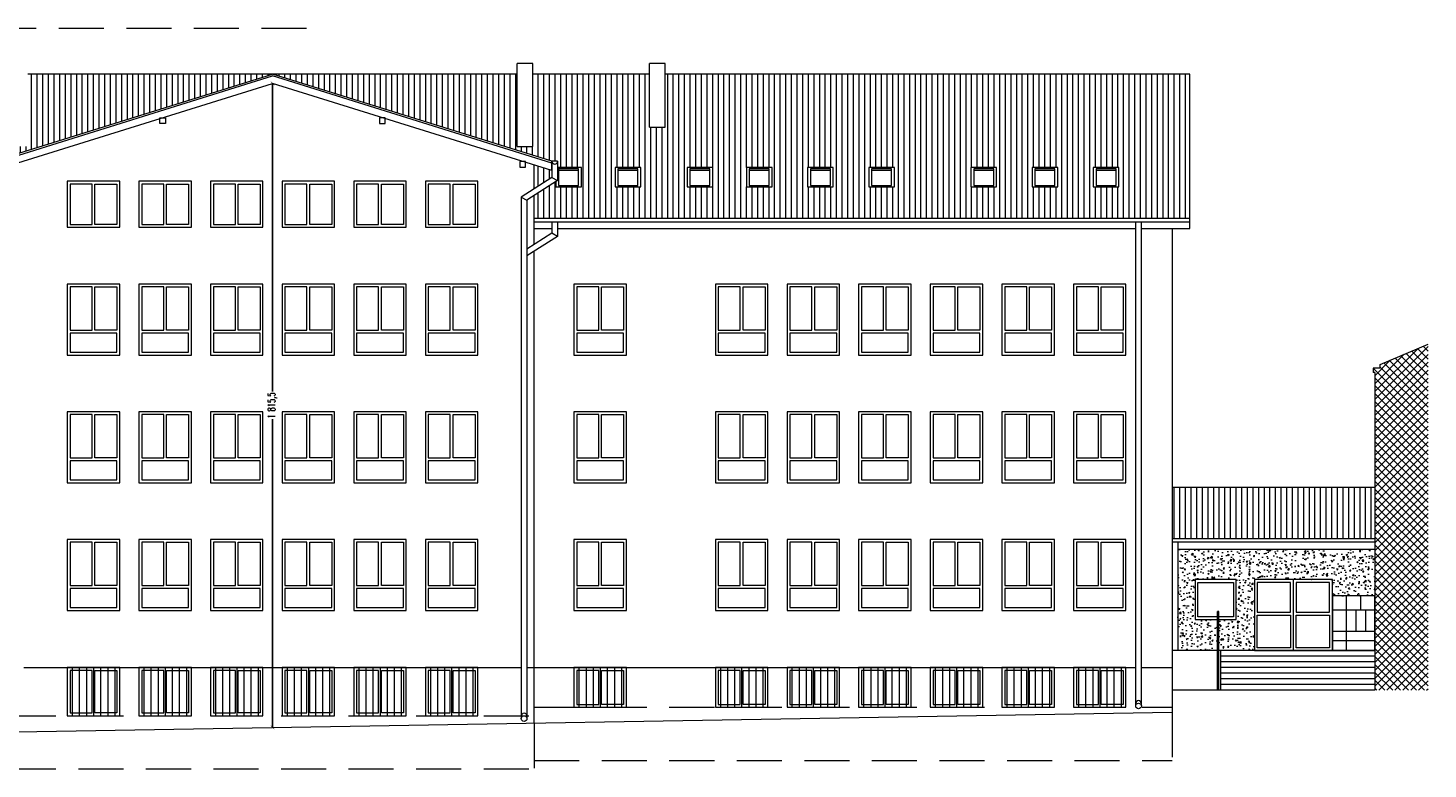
# Model space of a CAD drawing. Header units: centimetres. Extents: x -169503 to -110243, y -22061 to 11368.
# Tile 27 of 37: x -143400 to -139452, y -2436 to -347. Entities that reach past the tile are written whole.
import ezdxf

# ---------------------------------------------------------------- set-up
doc = ezdxf.new("R2010")
doc.units = ezdxf.units.CM
doc.header["$LTSCALE"] = 10
doc.linetypes.add('KRESKOWA', pattern=[19.05, 12.7, -6.35])
doc.layers.get('0').update_dxf_attribs({"color": 250})
doc.layers.get('Defpoints').update_dxf_attribs({"color": 250})
for name, color, linetype, lineweight in [('_BALUSTRADY', 250, 'Continuous', 15), ('_DOCIEPLENIE ISTN', 250, 'Continuous', 15), ('_KRATY', 250, 'Continuous', 15), ('_OKNA', 250, 'Continuous', 15), ('_SC', 250, 'Continuous', 15), ('_WID', 250, 'Continuous', 15)]:
    doc.layers.add(name, color=color, linetype=linetype, lineweight=lineweight)
doc.styles.add('styl1', font='Simplex.SHX', dxfattribs={"width": 0.7})
doc.dimstyles.new('100', dxfattribs={"dimtxt": 20, "dimasz": 10, "dimexe": 1.25, "dimexo": 0, "dimtad": 0, "dimdec": 1, "dimdsep": 46, "dimlunit": 6, "dimtxsty": 'styl1', "dimblk1": 'ARCHTICK', "dimblk2": 'ARCHTICK', "dimsah": 1, "dimcen": 5, "dimclrt": 256, "dimadec": 0, "dimazin": 0, "dimtfac": 1, "dimtdec": 1, "dimtmove": 0, "dimatfit": 3, "dimldrblk": 'ARCHTICK', "dimfxl": 1.25, "dimtolj": 1, "dimtzin": 0, "dimarcsym": 0})
pattern_1 = [(90, (-25644.946, -1644.63), (-15.875, 3e-15), [])]

# ---------------------------------------------------------------- blocks, each defined once
blk = doc.blocks.new('_ARCHTICK')
at = {"color": 0, "linetype": 'ByBlock', "const_width": 0.15}
blk.add_lwpolyline([(-0.5, -0.5), (0.5, 0.5)], dxfattribs=at)
blk = doc.blocks.new('*D182')
at = {"layer": '_WID', "color": 0, "lineweight": -2}
for p, q in [((-142710.4, -503.6), (-142711.6, -503.6)), ((-142710.4, -503.6), (-142710.4, -1372.4)), ((-142710.4, -2319.1), (-142710.4, -1450.3)), ((-142710.4, -2319.1), (-142711.6, -2319.1))]:
    blk.add_line(p, q, dxfattribs=at)
at = {"layer": 'Defpoints', "color": 0}
for p in [(-142710.4, -503.6), (-142710.4, -2319.1), (-142710.4, -2319.1)]:
    blk.add_point(p, dxfattribs=at)
at = {"layer": '_WID', "color": 0, "lineweight": -2, "xscale": 10, "yscale": 10, "zscale": 10}
for p, rotation in [((-142710.4, -503.6), 90), ((-142710.4, -2319.1), 270)]:
    blk.add_blockref('_ARCHTICK', p, dxfattribs=dict(at, rotation=rotation))
at = {"layer": '_WID', "insert": (-142710.4, -1411.3), "char_height": 20, "attachment_point": 5, "rotation": 90, "style": 'styl1'}
blk.add_mtext('\\A1;1\xa0815,5', dxfattribs=at)

msp = doc.modelspace()

# ---------------------------------------------------------------- hatches: boundary and pattern name
at = {"layer": '_DOCIEPLENIE ISTN'}
h = msp.add_hatch(dxfattribs=at)
h.set_pattern_fill('AR-CONC', color=256, scale=0.2)
h.set_pattern_definition([(50, (-7.336, 76.6), (36.436934, -3.187817), [3.81, -41.91]), (355, (-7.336, 76.6), (-7.048684, 38.211369), [3.048, -33.528117]), (100.451445, (-4.3, 76.334), (29.388249, 35.02355), [3.238002, -35.618049]), (46.1842, (-7.336, 86.76), (54.215808, -8.408466), [5.715, -62.865]), (96.635558, (-2.82, 86.06), (47.480827, 49.485225), [4.857005, -53.427122]), (351.18415, (-7.336, 86.76), (47.480827, 49.485225), [4.571993, -50.291946]), (21, (-2.256, 84.22), (30.322878, -20.4530396), [3.81, -41.91]), (326, (-2.256, 84.22), (12.360406, 36.837593), [3.048, -33.528]), (71.451445, (0.27, 82.515), (42.683284, 16.384554), [3.238002, -35.617988]), (37.5, (-7.336, 76.599), (0.6177207, 16.9110078), [0, -33.1216, 0, -34.036, 0, -33.655]), (7.5, (-7.336, 76.6), (13.3639325, 20.036115), [0, -19.4056, 0, -32.3596, 0, -12.827]), (327.5, (-18.664, 76.599), (27.118119, -1.1457488), [0, -12.7, 0, -39.624, 0, -52.578]), (317.5, (-23.744, 76.6), (29.6258363, 5.0852982), [0, -16.51, 0, -26.3144, 0, -37.338])])
h.paths.add_polyline_path([(-139601.6, -1817.17), (-140157.37, -1817.17), (-140157.37, -2102.17), (-140045.37, -2102.17), (-140045.37, -2015.17), (-140108.37, -2015.17), (-140108.37, -1902.17), (-139992.37, -1902.17), (-139992.37, -2015.17), (-140041.37, -2015.17), (-140041.37, -2102.17), (-139941.37, -2102.17), (-139941.37, -1902.17), (-139721.37, -1902.17), (-139721.37, -1948.17), (-139601.6, -1948.17)])
at = {"layer": '_OKNA'}
h = msp.add_hatch(dxfattribs=at)
h.set_pattern_fill('ANSI31', color=256, scale=5, angle=45)
h.set_pattern_definition(pattern_1)
h.paths.add_polyline_path([(-140956.33, -740.09), (-140956.33, -794.94), (-141028.83, -794.94), (-141028.83, -740.09)], flags=16)
h.paths.add_polyline_path([(-140964.33, -744.09), (-140964.33, -790.94), (-141020.83, -790.94), (-141020.83, -744.09)], flags=0)
h.paths.add_polyline_path([(-140740.83, -740.09), (-140668.33, -740.09), (-140668.33, -794.94), (-140740.83, -794.94)], flags=16)
h.paths.add_polyline_path([(-140732.83, -744.09), (-140676.33, -744.09), (-140676.33, -790.94), (-140732.83, -790.94)], flags=0)
h.paths.add_polyline_path([(-141128.83, -740.09), (-141128.83, -794.94), (-141201.33, -794.94), (-141201.33, -740.09)], flags=16)
h.paths.add_polyline_path([(-141136.83, -744.09), (-141136.83, -790.94), (-141193.33, -790.94), (-141193.33, -744.09)], flags=0)
h.paths.add_polyline_path([(-140568.33, -740.09), (-140495.83, -740.09), (-140495.83, -794.94), (-140568.33, -794.94)], flags=16)
h.paths.add_polyline_path([(-140560.33, -744.09), (-140503.83, -744.09), (-140503.83, -790.94), (-140560.33, -790.94)], flags=0)
h.paths.add_polyline_path([(-141301.33, -740.09), (-141301.33, -794.94), (-141373.82, -794.94), (-141373.82, -740.09)], flags=16)
h.paths.add_polyline_path([(-141309.33, -744.09), (-141309.33, -790.94), (-141365.82, -790.94), (-141365.82, -744.09)], flags=0)
h.paths.add_polyline_path([(-140395.83, -740.09), (-140323.33, -740.09), (-140323.33, -794.94), (-140395.83, -794.94)], flags=16)
h.paths.add_polyline_path([(-140387.83, -744.09), (-140331.33, -744.09), (-140331.33, -790.94), (-140387.83, -790.94)], flags=0)
h.paths.add_polyline_path([(-141468.75, -740.09), (-141468.75, -794.94), (-141541.25, -794.94), (-141541.25, -740.09)], flags=16)
h.paths.add_polyline_path([(-141476.75, -744.09), (-141476.75, -790.94), (-141533.25, -790.94), (-141533.25, -744.09)], flags=0)
h.paths.add_polyline_path([(-141671.78, -740.09), (-141671.78, -794.94), (-141744.28, -794.94), (-141744.28, -740.09)], flags=16)
h.paths.add_polyline_path([(-141679.78, -744.09), (-141679.78, -790.94), (-141736.28, -790.94), (-141736.28, -744.09)], flags=0)
h.paths.add_polyline_path([(-141839.2, -740.09), (-141839.2, -794.94), (-141911.7, -794.94), (-141911.7, -740.09)], flags=16)
h.paths.add_polyline_path([(-141847.2, -744.09), (-141847.2, -790.94), (-141903.7, -790.94), (-141903.7, -744.09)], flags=0)
h.paths.add_polyline_path([(-143542.54, -740.09), (-143542.54, -794.94), (-143615.03, -794.94), (-143615.03, -740.09)], flags=16)
h.paths.add_polyline_path([(-143550.54, -744.09), (-143550.54, -790.94), (-143607.03, -790.94), (-143607.03, -744.09)], flags=0)
h.paths.add_polyline_path([(-143715.03, -740.09), (-143715.03, -794.94), (-143787.53, -794.94), (-143787.53, -740.09)], flags=16)
h.paths.add_polyline_path([(-143723.03, -744.09), (-143723.03, -790.94), (-143779.53, -790.94), (-143779.53, -744.09)], flags=0)
h.paths.add_polyline_path([(-143882.46, -740.09), (-143882.46, -794.94), (-143954.95, -794.94), (-143954.95, -740.09)], flags=16)
h.paths.add_polyline_path([(-143890.46, -744.09), (-143890.46, -790.94), (-143946.95, -790.94), (-143946.95, -744.09)], flags=0)
h.paths.add_polyline_path([(-144144.8, -740.09), (-144144.8, -794.94), (-144217.3, -794.94), (-144217.3, -740.09)], flags=16)
h.paths.add_polyline_path([(-144152.8, -744.09), (-144152.8, -790.94), (-144209.3, -790.94), (-144209.3, -744.09)], flags=0)
h.paths.add_polyline_path([(-144317.3, -740.09), (-144317.3, -794.94), (-144389.8, -794.94), (-144389.8, -740.09)], flags=16)
h.paths.add_polyline_path([(-144325.3, -744.09), (-144325.3, -790.94), (-144381.8, -790.94), (-144381.8, -744.09)], flags=0)
h.paths.add_polyline_path([(-144489.8, -740.09), (-144489.8, -794.94), (-144562.29, -794.94), (-144562.29, -740.09)], flags=16)
h.paths.add_polyline_path([(-144497.8, -744.09), (-144497.8, -790.94), (-144554.29, -790.94), (-144554.29, -744.09)], flags=0)
h.paths.add_polyline_path([(-144662.29, -740.09), (-144662.29, -794.94), (-144734.79, -794.94), (-144734.79, -740.09)], flags=16)
h.paths.add_polyline_path([(-144670.29, -744.09), (-144670.29, -790.94), (-144726.79, -790.94), (-144726.79, -744.09)], flags=0)
h.paths.add_polyline_path([(-144834.79, -740.09), (-144834.79, -794.94), (-144907.29, -794.94), (-144907.29, -740.09)], flags=16)
h.paths.add_polyline_path([(-144842.79, -744.09), (-144842.79, -790.94), (-144899.29, -790.94), (-144899.29, -744.09)], flags=0)
h.paths.add_polyline_path([(-143498.37, -749.04), (-143498.37, -768.42), (-143448.37, -800.34), (-143448.37, -733.47)])
h.paths.add_polyline_path([(-143514.37, -722.86), (-143498.37, -722.86), (-142710.37, -477.37), (-143400.15, -477.37), (-143400.15, -681.8), (-143444.15, -681.8), (-143444.15, -477.37), (-144048.15, -477.37), (-144048.15, -626.8), (-144092.15, -626.8), (-144092.15, -477.37), (-145188.37, -477.37), (-145188.37, -884.68), (-143448.37, -884.68), (-143448.37, -819.32), (-143514.37, -777.19)])
h.paths.add_polyline_path([(-141906.37, -777.19), (-141972.37, -819.32), (-141972.37, -884.68), (-140123.41, -884.68), (-140123.41, -477.37), (-141603.37, -477.37), (-141603.37, -626.8), (-141647.37, -626.8), (-141647.37, -477.37), (-141976.6, -477.37), (-141976.6, -681.8), (-142020.6, -681.8), (-142020.6, -477.37), (-142710.37, -477.37), (-141922.37, -722.86), (-141906.37, -722.86)])
h.paths.add_polyline_path([(-141972.37, -800.34), (-141922.37, -768.42), (-141922.37, -749.04), (-141972.37, -733.47)])
h = msp.add_hatch(dxfattribs=at)
h.set_pattern_fill('ANSI37', color=256, scale=5)
h.set_pattern_definition([(45, (-25644.946, -1644.63), (-11.2253202, 11.2253202), []), (135, (-25644.946, -1644.63), (-11.2253202, -11.2253202), [])])
h.paths.add_polyline_path([(-139451.6, -2214.17), (-139451.6, -1238.47), (-139586.6, -1296.17), (-139586.6, -1306.17), (-139606.6, -1306.17), (-139606.6, -1318.17), (-139601.6, -1318.17), (-139601.6, -2214.17)])
h = msp.add_hatch(dxfattribs=at)
h.set_pattern_fill('ANSI31', color=256, scale=5, angle=45)
h.set_pattern_definition(pattern_1)
h.paths.add_polyline_path([(-139601.6, -1642.17), (-140173.37, -1642.17), (-140173.37, -1787.17), (-139601.6, -1787.17)])

# ---------------------------------------------------------------- linework, layer by layer
at = {"layer": '_BALUSTRADY'}
for p, q in [((-140045.37, -2214.17), (-140045.37, -1992.17)), ((-140041.37, -1992.17), (-140045.37, -1992.17)), ((-140041.37, -2214.17), (-140041.37, -1992.17))]:
    msp.add_line(p, q, dxfattribs=at)
at = {"layer": '_KRATY'}
for p, q in [((-143275.37, -2150.17), (-143275.37, -2286.17)), ((-143255.37, -2150.17), (-143255.37, -2286.17)), ((-143235.37, -2150.17), (-143235.37, -2286.17)), ((-143215.37, -2150.17), (-143215.37, -2286.17)), ((-143195.37, -2150.17), (-143195.37, -2286.17)), ((-143175.37, -2150.17), (-143175.37, -2286.17)), ((-143155.37, -2150.17), (-143155.37, -2286.17)), ((-143073.37, -2150.17), (-143073.37, -2286.17)), ((-143053.37, -2150.17), (-143053.37, -2286.17)), ((-143033.37, -2150.17), (-143033.37, -2286.17)), ((-143013.37, -2150.17), (-143013.37, -2286.17)), ((-142993.37, -2150.17), (-142993.37, -2286.17)), ((-142973.37, -2150.17), (-142973.37, -2286.17)), ((-142953.37, -2150.17), (-142953.37, -2286.17)), ((-142871.37, -2150.17), (-142871.37, -2286.17)), ((-142851.37, -2150.17), (-142851.37, -2286.17)), ((-142831.37, -2150.17), (-142831.37, -2286.17)), ((-142811.37, -2150.17), (-142811.37, -2286.17)), ((-142791.37, -2150.17), (-142791.37, -2286.17)), ((-142771.37, -2150.17), (-142771.37, -2286.17)), ((-142751.37, -2150.17), (-142751.37, -2286.17)), ((-142669.37, -2150.17), (-142669.37, -2286.17)), ((-142649.37, -2150.17), (-142649.37, -2286.17)), ((-142629.37, -2150.17), (-142629.37, -2286.17)), ((-142609.37, -2150.17), (-142609.37, -2286.17)), ((-142589.37, -2150.17), (-142589.37, -2286.17)), ((-142569.37, -2150.17), (-142569.37, -2286.17)), ((-142549.37, -2150.17), (-142549.37, -2286.17)), ((-142467.37, -2150.17), (-142467.37, -2286.17)), ((-142447.37, -2150.17), (-142447.37, -2286.17)), ((-142427.37, -2150.17), (-142427.37, -2286.17)), ((-142407.37, -2150.17), (-142407.37, -2286.17)), ((-142387.37, -2150.17), (-142387.37, -2286.17)), ((-142367.37, -2150.17), (-142367.37, -2286.17)), ((-142347.37, -2150.17), (-142347.37, -2286.17)), ((-142265.37, -2150.17), (-142265.37, -2286.17)), ((-142245.37, -2150.17), (-142245.37, -2286.17)), ((-142225.37, -2150.17), (-142225.37, -2286.17)), ((-142205.37, -2150.17), (-142205.37, -2286.17)), ((-142185.37, -2150.17), (-142185.37, -2286.17)), ((-142165.37, -2150.17), (-142165.37, -2286.17)), ((-142145.37, -2150.17), (-142145.37, -2286.17)), ((-141846.37, -2150.17), (-141846.37, -2262.17)), ((-141826.37, -2150.17), (-141826.37, -2262.17)), ((-141806.37, -2150.17), (-141806.37, -2262.17)), ((-141786.37, -2150.17), (-141786.37, -2262.17)), ((-141766.37, -2150.17), (-141766.37, -2262.17)), ((-141746.37, -2150.17), (-141746.37, -2262.17)), ((-141726.37, -2150.17), (-141726.37, -2262.17)), ((-141447.37, -2150.17), (-141447.37, -2262.17)), ((-141427.37, -2150.17), (-141427.37, -2262.17)), ((-141407.37, -2150.17), (-141407.37, -2262.17)), ((-141387.37, -2150.17), (-141387.37, -2262.17)), ((-141367.37, -2150.17), (-141367.37, -2262.17)), ((-141347.37, -2150.17), (-141347.37, -2262.17)), ((-141327.37, -2150.17), (-141327.37, -2262.17)), ((-141245.37, -2150.17), (-141245.37, -2262.17)), ((-141225.37, -2150.17), (-141225.37, -2262.17)), ((-141205.37, -2150.17), (-141205.37, -2262.17)), ((-141185.37, -2150.17), (-141185.37, -2262.17)), ((-141165.37, -2150.17), (-141165.37, -2262.17)), ((-141145.37, -2150.17), (-141145.37, -2262.17)), ((-141125.37, -2150.17), (-141125.37, -2262.17)), ((-141043.37, -2150.17), (-141043.37, -2262.17)), ((-141023.37, -2150.17), (-141023.37, -2262.17)), ((-141003.37, -2150.17), (-141003.37, -2262.17)), ((-140983.37, -2150.17), (-140983.37, -2262.17)), ((-140963.37, -2150.17), (-140963.37, -2262.17)), ((-140943.37, -2150.17), (-140943.37, -2262.17)), ((-140923.37, -2150.17), (-140923.37, -2262.17)), ((-140841.37, -2150.17), (-140841.37, -2262.17)), ((-140821.37, -2150.17), (-140821.37, -2262.17)), ((-140801.37, -2150.17), (-140801.37, -2262.17)), ((-140781.37, -2150.17), (-140781.37, -2262.17)), ((-140761.37, -2150.17), (-140761.37, -2262.17)), ((-140741.37, -2150.17), (-140741.37, -2262.17)), ((-140721.37, -2150.17), (-140721.37, -2262.17)), ((-140639.37, -2150.17), (-140639.37, -2262.17)), ((-140619.37, -2150.17), (-140619.37, -2262.17)), ((-140599.37, -2150.17), (-140599.37, -2262.17)), ((-140579.37, -2150.17), (-140579.37, -2262.17)), ((-140559.37, -2150.17), (-140559.37, -2262.17)), ((-140539.37, -2150.17), (-140539.37, -2262.17)), ((-140519.37, -2150.17), (-140519.37, -2262.17)), ((-140437.37, -2150.17), (-140437.37, -2262.17)), ((-140417.37, -2150.17), (-140417.37, -2262.17)), ((-140397.37, -2150.17), (-140397.37, -2262.17)), ((-140377.37, -2150.17), (-140377.37, -2262.17)), ((-140357.37, -2150.17), (-140357.37, -2262.17)), ((-140337.37, -2150.17), (-140337.37, -2262.17)), ((-140317.37, -2150.17), (-140317.37, -2262.17))]:
    msp.add_line(p, q, dxfattribs=at)
at = {"layer": '_OKNA'}
for p, q in [((-141903.7, -748.09, 3221.48), (-141847.2, -748.09, 3221.48)), ((-141736.28, -748.09, 3223.85), (-141679.78, -748.09, 3223.85)), ((-141533.25, -748.09, 3221.48), (-141476.75, -748.09, 3221.48)), ((-141365.82, -748.09, 3223.85), (-141309.33, -748.09, 3223.85)), ((-141193.33, -748.09, 3223.85), (-141136.83, -748.09, 3223.85)), ((-141020.83, -748.09, 3223.85), (-140964.33, -748.09, 3223.85)), ((-140732.83, -748.09, 3223.85), (-140676.33, -748.09, 3223.85)), ((-140560.33, -748.09, 3223.85), (-140503.83, -748.09, 3223.85)), ((-140387.83, -748.09, 3223.85), (-140331.33, -748.09, 3223.85)), ((-139831.37, -2102.17), (-139831.37, -1902.17))]:
    msp.add_line(p, q, dxfattribs=at)
for points, elevation in [([(-141903.7, -790.94), (-141847.2, -790.94), (-141847.2, -744.09), (-141903.7, -744.09)], 3221.48), ([(-141736.28, -790.94), (-141679.78, -790.94), (-141679.78, -744.09), (-141736.28, -744.09)], 3223.85), ([(-141533.25, -790.94), (-141476.75, -790.94), (-141476.75, -744.09), (-141533.25, -744.09)], 3221.48), ([(-141365.82, -790.94), (-141309.33, -790.94), (-141309.33, -744.09), (-141365.82, -744.09)], 3223.85), ([(-141193.33, -790.94), (-141136.83, -790.94), (-141136.83, -744.09), (-141193.33, -744.09)], 3223.85), ([(-141020.83, -790.94), (-140964.33, -790.94), (-140964.33, -744.09), (-141020.83, -744.09)], 3223.85), ([(-140732.83, -790.94), (-140676.33, -790.94), (-140676.33, -744.09), (-140732.83, -744.09)], 3223.85), ([(-140560.33, -790.94), (-140503.83, -790.94), (-140503.83, -744.09), (-140560.33, -744.09)], 3223.85), ([(-140387.83, -790.94), (-140331.33, -790.94), (-140331.33, -744.09), (-140387.83, -744.09)], 3223.85)]:
    msp.add_lwpolyline(points, close=True, dxfattribs=dict(at, elevation=elevation))
for points in [[(-143281.37, -901.17), (-143219.37, -901.17), (-143219.37, -787.17), (-143281.37, -787.17)], [(-143149.37, -901.17), (-143211.37, -901.17), (-143211.37, -787.17), (-143149.37, -787.17)], [(-143079.37, -901.17), (-143017.37, -901.17), (-143017.37, -787.17), (-143079.37, -787.17)], [(-142947.37, -901.17), (-143009.37, -901.17), (-143009.37, -787.17), (-142947.37, -787.17)], [(-142877.37, -901.17), (-142815.37, -901.17), (-142815.37, -787.17), (-142877.37, -787.17)], [(-142745.37, -901.17), (-142807.37, -901.17), (-142807.37, -787.17), (-142745.37, -787.17)], [(-142675.37, -901.17), (-142613.37, -901.17), (-142613.37, -787.17), (-142675.37, -787.17)], [(-142543.37, -901.17), (-142605.37, -901.17), (-142605.37, -787.17), (-142543.37, -787.17)], [(-142473.37, -901.17), (-142411.37, -901.17), (-142411.37, -787.17), (-142473.37, -787.17)], [(-142341.37, -901.17), (-142403.37, -901.17), (-142403.37, -787.17), (-142341.37, -787.17)], [(-142271.37, -901.17), (-142209.37, -901.17), (-142209.37, -787.17), (-142271.37, -787.17)], [(-142139.37, -901.17), (-142201.37, -901.17), (-142201.37, -787.17), (-142139.37, -787.17)], [(-143281.37, -1199.17), (-143219.37, -1199.17), (-143219.37, -1077.17), (-143281.37, -1077.17)], [(-143149.37, -1199.17), (-143211.37, -1199.17), (-143211.37, -1077.17), (-143149.37, -1077.17)], [(-143079.37, -1199.17), (-143017.37, -1199.17), (-143017.37, -1077.17), (-143079.37, -1077.17)], [(-142947.37, -1199.17), (-143009.37, -1199.17), (-143009.37, -1077.17), (-142947.37, -1077.17)], [(-142877.37, -1199.17), (-142815.37, -1199.17), (-142815.37, -1077.17), (-142877.37, -1077.17)], [(-142745.37, -1199.17), (-142807.37, -1199.17), (-142807.37, -1077.17), (-142745.37, -1077.17)], [(-142675.37, -1199.17), (-142613.37, -1199.17), (-142613.37, -1077.17), (-142675.37, -1077.17)], [(-142543.37, -1199.17), (-142605.37, -1199.17), (-142605.37, -1077.17), (-142543.37, -1077.17)], [(-142473.37, -1199.17), (-142411.37, -1199.17), (-142411.37, -1077.17), (-142473.37, -1077.17)], [(-142341.37, -1199.17), (-142403.37, -1199.17), (-142403.37, -1077.17), (-142341.37, -1077.17)], [(-142271.37, -1199.17), (-142209.37, -1199.17), (-142209.37, -1077.17), (-142271.37, -1077.17)], [(-142139.37, -1199.17), (-142201.37, -1199.17), (-142201.37, -1077.17), (-142139.37, -1077.17)], [(-141852.37, -1199.17), (-141790.37, -1199.17), (-141790.37, -1077.17), (-141852.37, -1077.17)], [(-141720.37, -1199.17), (-141782.37, -1199.17), (-141782.37, -1077.17), (-141720.37, -1077.17)], [(-141453.37, -1199.17), (-141391.37, -1199.17), (-141391.37, -1077.17), (-141453.37, -1077.17)], [(-141321.37, -1199.17), (-141383.37, -1199.17), (-141383.37, -1077.17), (-141321.37, -1077.17)], [(-141251.37, -1199.17), (-141189.37, -1199.17), (-141189.37, -1077.17), (-141251.37, -1077.17)], [(-141119.37, -1199.17), (-141181.37, -1199.17), (-141181.37, -1077.17), (-141119.37, -1077.17)], [(-141049.37, -1199.17), (-140987.37, -1199.17), (-140987.37, -1077.17), (-141049.37, -1077.17)], [(-140917.37, -1199.17), (-140979.37, -1199.17), (-140979.37, -1077.17), (-140917.37, -1077.17)], [(-140847.37, -1199.17), (-140785.37, -1199.17), (-140785.37, -1077.17), (-140847.37, -1077.17)], [(-140715.37, -1199.17), (-140777.37, -1199.17), (-140777.37, -1077.17), (-140715.37, -1077.17)], [(-140645.37, -1199.17), (-140583.37, -1199.17), (-140583.37, -1077.17), (-140645.37, -1077.17)], [(-140513.37, -1199.17), (-140575.37, -1199.17), (-140575.37, -1077.17), (-140513.37, -1077.17)], [(-140443.37, -1199.17), (-140381.37, -1199.17), (-140381.37, -1077.17), (-140443.37, -1077.17)], [(-140311.37, -1199.17), (-140373.37, -1199.17), (-140373.37, -1077.17), (-140311.37, -1077.17)], [(-143281.37, -1261.17), (-143149.37, -1261.17), (-143149.37, -1207.17), (-143281.37, -1207.17)], [(-143079.37, -1261.17), (-142947.37, -1261.17), (-142947.37, -1207.17), (-143079.37, -1207.17)], [(-142877.37, -1261.17), (-142745.37, -1261.17), (-142745.37, -1207.17), (-142877.37, -1207.17)], [(-142675.37, -1261.17), (-142543.37, -1261.17), (-142543.37, -1207.17), (-142675.37, -1207.17)], [(-142473.37, -1261.17), (-142341.37, -1261.17), (-142341.37, -1207.17), (-142473.37, -1207.17)], [(-142271.37, -1261.17), (-142139.37, -1261.17), (-142139.37, -1207.17), (-142271.37, -1207.17)], [(-141852.37, -1261.17), (-141720.37, -1261.17), (-141720.37, -1207.17), (-141852.37, -1207.17)], [(-141453.37, -1261.17), (-141321.37, -1261.17), (-141321.37, -1207.17), (-141453.37, -1207.17)], [(-141251.37, -1261.17), (-141119.37, -1261.17), (-141119.37, -1207.17), (-141251.37, -1207.17)], [(-141049.37, -1261.17), (-140917.37, -1261.17), (-140917.37, -1207.17), (-141049.37, -1207.17)], [(-140847.37, -1261.17), (-140715.37, -1261.17), (-140715.37, -1207.17), (-140847.37, -1207.17)], [(-140645.37, -1261.17), (-140513.37, -1261.17), (-140513.37, -1207.17), (-140645.37, -1207.17)], [(-140443.37, -1261.17), (-140311.37, -1261.17), (-140311.37, -1207.17), (-140443.37, -1207.17)], [(-143281.37, -1559.17), (-143219.37, -1559.17), (-143219.37, -1437.17), (-143281.37, -1437.17)], [(-143149.37, -1559.17), (-143211.37, -1559.17), (-143211.37, -1437.17), (-143149.37, -1437.17)], [(-143079.37, -1559.17), (-143017.37, -1559.17), (-143017.37, -1437.17), (-143079.37, -1437.17)], [(-142947.37, -1559.17), (-143009.37, -1559.17), (-143009.37, -1437.17), (-142947.37, -1437.17)], [(-142877.37, -1559.17), (-142815.37, -1559.17), (-142815.37, -1437.17), (-142877.37, -1437.17)], [(-142745.37, -1559.17), (-142807.37, -1559.17), (-142807.37, -1437.17), (-142745.37, -1437.17)], [(-142675.37, -1559.17), (-142613.37, -1559.17), (-142613.37, -1437.17), (-142675.37, -1437.17)], [(-142543.37, -1559.17), (-142605.37, -1559.17), (-142605.37, -1437.17), (-142543.37, -1437.17)], [(-142473.37, -1559.17), (-142411.37, -1559.17), (-142411.37, -1437.17), (-142473.37, -1437.17)], [(-142341.37, -1559.17), (-142403.37, -1559.17), (-142403.37, -1437.17), (-142341.37, -1437.17)], [(-142271.37, -1559.17), (-142209.37, -1559.17), (-142209.37, -1437.17), (-142271.37, -1437.17)], [(-142139.37, -1559.17), (-142201.37, -1559.17), (-142201.37, -1437.17), (-142139.37, -1437.17)], [(-141852.37, -1559.17), (-141790.37, -1559.17), (-141790.37, -1437.17), (-141852.37, -1437.17)], [(-141720.37, -1559.17), (-141782.37, -1559.17), (-141782.37, -1437.17), (-141720.37, -1437.17)], [(-141453.37, -1559.17), (-141391.37, -1559.17), (-141391.37, -1437.17), (-141453.37, -1437.17)], [(-141321.37, -1559.17), (-141383.37, -1559.17), (-141383.37, -1437.17), (-141321.37, -1437.17)], [(-141251.37, -1559.17), (-141189.37, -1559.17), (-141189.37, -1437.17), (-141251.37, -1437.17)], [(-141119.37, -1559.17), (-141181.37, -1559.17), (-141181.37, -1437.17), (-141119.37, -1437.17)], [(-141049.37, -1559.17), (-140987.37, -1559.17), (-140987.37, -1437.17), (-141049.37, -1437.17)], [(-140917.37, -1559.17), (-140979.37, -1559.17), (-140979.37, -1437.17), (-140917.37, -1437.17)], [(-140847.37, -1559.17), (-140785.37, -1559.17), (-140785.37, -1437.17), (-140847.37, -1437.17)], [(-140715.37, -1559.17), (-140777.37, -1559.17), (-140777.37, -1437.17), (-140715.37, -1437.17)], [(-140645.37, -1559.17), (-140583.37, -1559.17), (-140583.37, -1437.17), (-140645.37, -1437.17)], [(-140513.37, -1559.17), (-140575.37, -1559.17), (-140575.37, -1437.17), (-140513.37, -1437.17)], [(-140443.37, -1559.17), (-140381.37, -1559.17), (-140381.37, -1437.17), (-140443.37, -1437.17)], [(-140311.37, -1559.17), (-140373.37, -1559.17), (-140373.37, -1437.17), (-140311.37, -1437.17)], [(-143281.37, -1621.17), (-143149.37, -1621.17), (-143149.37, -1567.17), (-143281.37, -1567.17)], [(-143079.37, -1621.17), (-142947.37, -1621.17), (-142947.37, -1567.17), (-143079.37, -1567.17)], [(-142877.37, -1621.17), (-142745.37, -1621.17), (-142745.37, -1567.17), (-142877.37, -1567.17)], [(-142675.37, -1621.17), (-142543.37, -1621.17), (-142543.37, -1567.17), (-142675.37, -1567.17)], [(-142473.37, -1621.17), (-142341.37, -1621.17), (-142341.37, -1567.17), (-142473.37, -1567.17)], [(-142271.37, -1621.17), (-142139.37, -1621.17), (-142139.37, -1567.17), (-142271.37, -1567.17)], [(-141852.37, -1621.17), (-141720.37, -1621.17), (-141720.37, -1567.17), (-141852.37, -1567.17)], [(-141453.37, -1621.17), (-141321.37, -1621.17), (-141321.37, -1567.17), (-141453.37, -1567.17)], [(-141251.37, -1621.17), (-141119.37, -1621.17), (-141119.37, -1567.17), (-141251.37, -1567.17)], [(-141049.37, -1621.17), (-140917.37, -1621.17), (-140917.37, -1567.17), (-141049.37, -1567.17)], [(-140847.37, -1621.17), (-140715.37, -1621.17), (-140715.37, -1567.17), (-140847.37, -1567.17)], [(-140645.37, -1621.17), (-140513.37, -1621.17), (-140513.37, -1567.17), (-140645.37, -1567.17)], [(-140443.37, -1621.17), (-140311.37, -1621.17), (-140311.37, -1567.17), (-140443.37, -1567.17)], [(-143281.37, -1919.17), (-143219.37, -1919.17), (-143219.37, -1797.17), (-143281.37, -1797.17)], [(-143149.37, -1919.17), (-143211.37, -1919.17), (-143211.37, -1797.17), (-143149.37, -1797.17)], [(-143079.37, -1919.17), (-143017.37, -1919.17), (-143017.37, -1797.17), (-143079.37, -1797.17)], [(-142947.37, -1919.17), (-143009.37, -1919.17), (-143009.37, -1797.17), (-142947.37, -1797.17)], [(-142877.37, -1919.17), (-142815.37, -1919.17), (-142815.37, -1797.17), (-142877.37, -1797.17)], [(-142745.37, -1919.17), (-142807.37, -1919.17), (-142807.37, -1797.17), (-142745.37, -1797.17)], [(-142675.37, -1919.17), (-142613.37, -1919.17), (-142613.37, -1797.17), (-142675.37, -1797.17)], [(-142543.37, -1919.17), (-142605.37, -1919.17), (-142605.37, -1797.17), (-142543.37, -1797.17)], [(-142473.37, -1919.17), (-142411.37, -1919.17), (-142411.37, -1797.17), (-142473.37, -1797.17)], [(-142341.37, -1919.17), (-142403.37, -1919.17), (-142403.37, -1797.17), (-142341.37, -1797.17)], [(-142271.37, -1919.17), (-142209.37, -1919.17), (-142209.37, -1797.17), (-142271.37, -1797.17)], [(-142139.37, -1919.17), (-142201.37, -1919.17), (-142201.37, -1797.17), (-142139.37, -1797.17)], [(-141852.37, -1919.17), (-141790.37, -1919.17), (-141790.37, -1797.17), (-141852.37, -1797.17)], [(-141720.37, -1919.17), (-141782.37, -1919.17), (-141782.37, -1797.17), (-141720.37, -1797.17)], [(-141453.37, -1919.17), (-141391.37, -1919.17), (-141391.37, -1797.17), (-141453.37, -1797.17)], [(-141321.37, -1919.17), (-141383.37, -1919.17), (-141383.37, -1797.17), (-141321.37, -1797.17)], [(-141251.37, -1919.17), (-141189.37, -1919.17), (-141189.37, -1797.17), (-141251.37, -1797.17)], [(-141119.37, -1919.17), (-141181.37, -1919.17), (-141181.37, -1797.17), (-141119.37, -1797.17)], [(-141049.37, -1919.17), (-140987.37, -1919.17), (-140987.37, -1797.17), (-141049.37, -1797.17)], [(-140917.37, -1919.17), (-140979.37, -1919.17), (-140979.37, -1797.17), (-140917.37, -1797.17)], [(-140847.37, -1919.17), (-140785.37, -1919.17), (-140785.37, -1797.17), (-140847.37, -1797.17)], [(-140715.37, -1919.17), (-140777.37, -1919.17), (-140777.37, -1797.17), (-140715.37, -1797.17)], [(-140645.37, -1919.17), (-140583.37, -1919.17), (-140583.37, -1797.17), (-140645.37, -1797.17)], [(-140513.37, -1919.17), (-140575.37, -1919.17), (-140575.37, -1797.17), (-140513.37, -1797.17)], [(-140443.37, -1919.17), (-140381.37, -1919.17), (-140381.37, -1797.17), (-140443.37, -1797.17)], [(-140311.37, -1919.17), (-140373.37, -1919.17), (-140373.37, -1797.17), (-140311.37, -1797.17)], [(-143281.37, -1981.17), (-143149.37, -1981.17), (-143149.37, -1927.17), (-143281.37, -1927.17)], [(-143079.37, -1981.17), (-142947.37, -1981.17), (-142947.37, -1927.17), (-143079.37, -1927.17)], [(-142877.37, -1981.17), (-142745.37, -1981.17), (-142745.37, -1927.17), (-142877.37, -1927.17)], [(-142675.37, -1981.17), (-142543.37, -1981.17), (-142543.37, -1927.17), (-142675.37, -1927.17)], [(-142473.37, -1981.17), (-142341.37, -1981.17), (-142341.37, -1927.17), (-142473.37, -1927.17)], [(-142271.37, -1981.17), (-142139.37, -1981.17), (-142139.37, -1927.17), (-142271.37, -1927.17)], [(-141852.37, -1981.17), (-141720.37, -1981.17), (-141720.37, -1927.17), (-141852.37, -1927.17)], [(-141453.37, -1981.17), (-141321.37, -1981.17), (-141321.37, -1927.17), (-141453.37, -1927.17)], [(-141251.37, -1981.17), (-141119.37, -1981.17), (-141119.37, -1927.17), (-141251.37, -1927.17)], [(-141049.37, -1981.17), (-140917.37, -1981.17), (-140917.37, -1927.17), (-141049.37, -1927.17)], [(-140847.37, -1981.17), (-140715.37, -1981.17), (-140715.37, -1927.17), (-140847.37, -1927.17)], [(-140645.37, -1981.17), (-140513.37, -1981.17), (-140513.37, -1927.17), (-140645.37, -1927.17)], [(-140443.37, -1981.17), (-140311.37, -1981.17), (-140311.37, -1927.17), (-140443.37, -1927.17)], [(-140100.37, -1910.17), (-140000.37, -1910.17), (-140000.37, -2007.17), (-140100.37, -2007.17)], [(-139933.37, -1994.17), (-139839.37, -1994.17), (-139839.37, -1910.17), (-139933.37, -1910.17)], [(-139823.37, -1994.17), (-139729.37, -1994.17), (-139729.37, -1910.17), (-139823.37, -1910.17)], [(-139933.37, -2002.17), (-139839.37, -2002.17), (-139839.37, -2094.17), (-139933.37, -2094.17)], [(-139823.37, -2002.17), (-139729.37, -2002.17), (-139729.37, -2094.17), (-139823.37, -2094.17)], [(-143281.37, -2278.17), (-143219.37, -2278.17), (-143219.37, -2158.17), (-143281.37, -2158.17)], [(-143149.37, -2278.17), (-143211.37, -2278.17), (-143211.37, -2158.17), (-143149.37, -2158.17)], [(-143079.37, -2278.17), (-143017.37, -2278.17), (-143017.37, -2158.17), (-143079.37, -2158.17)], [(-142947.37, -2278.17), (-143009.37, -2278.17), (-143009.37, -2158.17), (-142947.37, -2158.17)], [(-142877.37, -2278.17), (-142815.37, -2278.17), (-142815.37, -2158.17), (-142877.37, -2158.17)], [(-142745.37, -2278.17), (-142807.37, -2278.17), (-142807.37, -2158.17), (-142745.37, -2158.17)], [(-142675.37, -2278.17), (-142613.37, -2278.17), (-142613.37, -2158.17), (-142675.37, -2158.17)], [(-142543.37, -2278.17), (-142605.37, -2278.17), (-142605.37, -2158.17), (-142543.37, -2158.17)], [(-142473.37, -2278.17), (-142411.37, -2278.17), (-142411.37, -2158.17), (-142473.37, -2158.17)], [(-142341.37, -2278.17), (-142403.37, -2278.17), (-142403.37, -2158.17), (-142341.37, -2158.17)], [(-142271.37, -2278.17), (-142209.37, -2278.17), (-142209.37, -2158.17), (-142271.37, -2158.17)], [(-142139.37, -2278.17), (-142201.37, -2278.17), (-142201.37, -2158.17), (-142139.37, -2158.17)], [(-141852.37, -2254.17), (-141790.37, -2254.17), (-141790.37, -2158.17), (-141852.37, -2158.17)], [(-141720.37, -2254.17), (-141782.37, -2254.17), (-141782.37, -2158.17), (-141720.37, -2158.17)], [(-141453.37, -2254.17), (-141391.37, -2254.17), (-141391.37, -2158.17), (-141453.37, -2158.17)], [(-141321.37, -2254.17), (-141383.37, -2254.17), (-141383.37, -2158.17), (-141321.37, -2158.17)], [(-141251.37, -2254.17), (-141189.37, -2254.17), (-141189.37, -2158.17), (-141251.37, -2158.17)], [(-141119.37, -2254.17), (-141181.37, -2254.17), (-141181.37, -2158.17), (-141119.37, -2158.17)], [(-141049.37, -2254.17), (-140987.37, -2254.17), (-140987.37, -2158.17), (-141049.37, -2158.17)], [(-140917.37, -2254.17), (-140979.37, -2254.17), (-140979.37, -2158.17), (-140917.37, -2158.17)], [(-140847.37, -2254.17), (-140785.37, -2254.17), (-140785.37, -2158.17), (-140847.37, -2158.17)], [(-140715.37, -2254.17), (-140777.37, -2254.17), (-140777.37, -2158.17), (-140715.37, -2158.17)], [(-140645.37, -2254.17), (-140583.37, -2254.17), (-140583.37, -2158.17), (-140645.37, -2158.17)], [(-140513.37, -2254.17), (-140575.37, -2254.17), (-140575.37, -2158.17), (-140513.37, -2158.17)], [(-140443.37, -2254.17), (-140381.37, -2254.17), (-140381.37, -2158.17), (-140443.37, -2158.17)], [(-140311.37, -2254.17), (-140373.37, -2254.17), (-140373.37, -2158.17), (-140311.37, -2158.17)]]:
    msp.add_lwpolyline(points, close=True, dxfattribs=at)
at = {"layer": '_SC'}
for p, q in [((-139586.6, -1296.17), (-139451.6, -1238.47)), ((-139586.6, -1306.17), (-139586.6, -1296.17)), ((-139586.6, -1306.17), (-139606.6, -1306.17)), ((-139606.6, -1306.17), (-139606.6, -1318.17)), ((-139601.6, -1318.17), (-139606.6, -1318.17)), ((-139601.6, -1318.17), (-139601.6, -2214.17)), ((-139601.6, -2214.17), (-140173.37, -2214.17)), ((-140173.37, -2214.17), (-140173.37, -2276.17)), ((-145138.37, -2360.17), (-140173.37, -2276.17))]:
    msp.add_line(p, q, dxfattribs=at)
at = {"layer": '_WID', "linetype": 'KRESKOWA'}
for p, q in [((-145027.77, -347.31), (-142595.77, -347.31)), ((-143448.37, -2286.17), (-141972.37, -2286.17)), ((-141972.37, -2262.17), (-140173.37, -2262.17)), ((-140173.37, -2276.17), (-140173.37, -2412.17)), ((-141972.37, -2306.6), (-141972.37, -2436.17)), ((-143448.37, -2436.17), (-141972.37, -2436.17)), ((-141972.37, -2412.17), (-140173.37, -2412.17))]:
    msp.add_line(p, q, dxfattribs=at)
at = {"layer": '_WID'}
for p, q in [((-142020.6, -681.8), (-142020.6, -447.37)), ((-141976.6, -447.37), (-142020.6, -447.37)), ((-141976.6, -681.8), (-141976.6, -447.37)), ((-141647.37, -626.8), (-141647.37, -447.37)), ((-141603.37, -447.37), (-141647.37, -447.37)), ((-141603.37, -626.8), (-141603.37, -447.37)), ((-143498.37, -722.86), (-142710.37, -477.37)), ((-143498.37, -727.86), (-142710.37, -482.37)), ((-143498.37, -749.04), (-142710.37, -503.56)), ((-142020.6, -477.37), (-143400.15, -477.37)), ((-141922.37, -722.86), (-142710.37, -477.37)), ((-141922.37, -727.86), (-142710.37, -482.37)), ((-141922.37, -749.04), (-142710.37, -503.56)), ((-141647.37, -477.37), (-141976.6, -477.37)), ((-140123.41, -477.37), (-141603.37, -477.37)), ((-140123.41, -912.17), (-140123.41, -477.37)), ((-141647.37, -626.8), (-141603.37, -626.8)), ((-142020.6, -681.8), (-141976.6, -681.8)), ((-141972.37, -800.34), (-141972.37, -733.47)), ((-141922.37, -749.04), (-141922.37, -722.86)), ((-141906.37, -722.86), (-141922.37, -722.86)), ((-141922.37, -768.42), (-141906.37, -777.19)), ((-142008.97, -823.7), (-141992.97, -832.47)), ((-141972.37, -957.77), (-141972.37, -819.32)), ((-140123.41, -884.68), (-141972.37, -884.68)), ((-140123.41, -894.68), (-141972.37, -894.68)), ((-140275.93, -2258.47), (-140275.93, -894.68)), ((-140259.93, -2258.47), (-140259.93, -894.68)), ((-141972.37, -912.17), (-141922.37, -912.17)), ((-141906.37, -934.62), (-141922.37, -925.85)), ((-141906.37, -912.17), (-140275.93, -912.17)), ((-141410.15, -912.17), (-141188.91, -912.17)), ((-140259.93, -912.17), (-140123.41, -912.17)), ((-140173.37, -912.17), (-140173.37, -2214.17)), ((-141972.37, -2306.6), (-141972.37, -976.75)), ((-139601.6, -1642.17), (-140173.6, -1642.17)), ((-139601.6, -1787.17), (-140173.56, -1787.17)), ((-139601.6, -1797.17), (-140173.56, -1797.17)), ((-140157.37, -1797.17), (-140157.37, -2102.17)), ((-140173.37, -1817.17), (-140173.54, -1817.17)), ((-139601.6, -1817.17), (-140157.37, -1817.17)), ((-139601.6, -1988.17), (-139721.37, -1988.17)), ((-139601.6, -2048.17), (-139721.37, -2048.17)), ((-139601.6, -2075.17), (-139721.37, -2075.17)), ((-139601.6, -2102.17), (-140173.37, -2102.17)), ((-140036.37, -2102.17), (-140036.37, -2214.17)), ((-139601.6, -2118.17), (-140036.37, -2118.17)), ((-143411.77, -2150.17), (-142008.97, -2150.17)), ((-141992.97, -2150.17), (-140275.93, -2150.17)), ((-140259.93, -2150.17), (-140173.37, -2150.17)), ((-139601.6, -2134.17), (-140036.37, -2134.17)), ((-139601.6, -2150.17), (-140036.37, -2150.17)), ((-139601.6, -2166.17), (-140036.37, -2166.17)), ((-139601.6, -2182.17), (-140036.37, -2182.17)), ((-139601.6, -2198.17), (-140036.37, -2198.17))]:
    msp.add_line(p, q, dxfattribs=at)
for points in [[(-143028.36, -600.12), (-143012.36, -600.12), (-143012.36, -616.12), (-143028.36, -616.12)], [(-142392.38, -600.12), (-142408.38, -600.12), (-142408.38, -616.12), (-142392.38, -616.12)], [(-141997.42, -723.17), (-142013.42, -723.17), (-142013.42, -739.17), (-141997.42, -739.17)], [(-143289.37, -909.17), (-143141.37, -909.17), (-143141.37, -779.17), (-143289.37, -779.17)], [(-143087.37, -909.17), (-142939.37, -909.17), (-142939.37, -779.17), (-143087.37, -779.17)], [(-142885.37, -909.17), (-142737.37, -909.17), (-142737.37, -779.17), (-142885.37, -779.17)], [(-142683.37, -909.17), (-142535.37, -909.17), (-142535.37, -779.17), (-142683.37, -779.17)], [(-142481.37, -909.17), (-142333.37, -909.17), (-142333.37, -779.17), (-142481.37, -779.17)], [(-142279.37, -909.17), (-142131.37, -909.17), (-142131.37, -779.17), (-142279.37, -779.17)], [(-143289.37, -1269.17), (-143141.37, -1269.17), (-143141.37, -1069.17), (-143289.37, -1069.17)], [(-143087.37, -1269.17), (-142939.37, -1269.17), (-142939.37, -1069.17), (-143087.37, -1069.17)], [(-142885.37, -1269.17), (-142737.37, -1269.17), (-142737.37, -1069.17), (-142885.37, -1069.17)], [(-142683.37, -1269.17), (-142535.37, -1269.17), (-142535.37, -1069.17), (-142683.37, -1069.17)], [(-142481.37, -1269.17), (-142333.37, -1269.17), (-142333.37, -1069.17), (-142481.37, -1069.17)], [(-142279.37, -1269.17), (-142131.37, -1269.17), (-142131.37, -1069.17), (-142279.37, -1069.17)], [(-141860.37, -1269.17), (-141712.37, -1269.17), (-141712.37, -1069.17), (-141860.37, -1069.17)], [(-141461.37, -1269.17), (-141313.37, -1269.17), (-141313.37, -1069.17), (-141461.37, -1069.17)], [(-141259.37, -1269.17), (-141111.37, -1269.17), (-141111.37, -1069.17), (-141259.37, -1069.17)], [(-141057.37, -1269.17), (-140909.37, -1269.17), (-140909.37, -1069.17), (-141057.37, -1069.17)], [(-140855.37, -1269.17), (-140707.37, -1269.17), (-140707.37, -1069.17), (-140855.37, -1069.17)], [(-140653.37, -1269.17), (-140505.37, -1269.17), (-140505.37, -1069.17), (-140653.37, -1069.17)], [(-140451.37, -1269.17), (-140303.37, -1269.17), (-140303.37, -1069.17), (-140451.37, -1069.17)], [(-143289.37, -1629.17), (-143141.37, -1629.17), (-143141.37, -1429.17), (-143289.37, -1429.17)], [(-143087.37, -1629.17), (-142939.37, -1629.17), (-142939.37, -1429.17), (-143087.37, -1429.17)], [(-142885.37, -1629.17), (-142737.37, -1629.17), (-142737.37, -1429.17), (-142885.37, -1429.17)], [(-142683.37, -1629.17), (-142535.37, -1629.17), (-142535.37, -1429.17), (-142683.37, -1429.17)], [(-142481.37, -1629.17), (-142333.37, -1629.17), (-142333.37, -1429.17), (-142481.37, -1429.17)], [(-142279.37, -1629.17), (-142131.37, -1629.17), (-142131.37, -1429.17), (-142279.37, -1429.17)], [(-141860.37, -1629.17), (-141712.37, -1629.17), (-141712.37, -1429.17), (-141860.37, -1429.17)], [(-141461.37, -1629.17), (-141313.37, -1629.17), (-141313.37, -1429.17), (-141461.37, -1429.17)], [(-141259.37, -1629.17), (-141111.37, -1629.17), (-141111.37, -1429.17), (-141259.37, -1429.17)], [(-141057.37, -1629.17), (-140909.37, -1629.17), (-140909.37, -1429.17), (-141057.37, -1429.17)], [(-140855.37, -1629.17), (-140707.37, -1629.17), (-140707.37, -1429.17), (-140855.37, -1429.17)], [(-140653.37, -1629.17), (-140505.37, -1629.17), (-140505.37, -1429.17), (-140653.37, -1429.17)], [(-140451.37, -1629.17), (-140303.37, -1629.17), (-140303.37, -1429.17), (-140451.37, -1429.17)], [(-143289.37, -1989.17), (-143141.37, -1989.17), (-143141.37, -1789.17), (-143289.37, -1789.17)], [(-143087.37, -1989.17), (-142939.37, -1989.17), (-142939.37, -1789.17), (-143087.37, -1789.17)], [(-142885.37, -1989.17), (-142737.37, -1989.17), (-142737.37, -1789.17), (-142885.37, -1789.17)], [(-142683.37, -1989.17), (-142535.37, -1989.17), (-142535.37, -1789.17), (-142683.37, -1789.17)], [(-142481.37, -1989.17), (-142333.37, -1989.17), (-142333.37, -1789.17), (-142481.37, -1789.17)], [(-142279.37, -1989.17), (-142131.37, -1989.17), (-142131.37, -1789.17), (-142279.37, -1789.17)], [(-141860.37, -1989.17), (-141712.37, -1989.17), (-141712.37, -1789.17), (-141860.37, -1789.17)], [(-141461.37, -1989.17), (-141313.37, -1989.17), (-141313.37, -1789.17), (-141461.37, -1789.17)], [(-141259.37, -1989.17), (-141111.37, -1989.17), (-141111.37, -1789.17), (-141259.37, -1789.17)], [(-141057.37, -1989.17), (-140909.37, -1989.17), (-140909.37, -1789.17), (-141057.37, -1789.17)], [(-140855.37, -1989.17), (-140707.37, -1989.17), (-140707.37, -1789.17), (-140855.37, -1789.17)], [(-140653.37, -1989.17), (-140505.37, -1989.17), (-140505.37, -1789.17), (-140653.37, -1789.17)], [(-140451.37, -1989.17), (-140303.37, -1989.17), (-140303.37, -1789.17), (-140451.37, -1789.17)], [(-139992.37, -1902.17), (-140108.37, -1902.17), (-140108.37, -2015.17), (-139992.37, -2015.17)], [(-139941.37, -2102.17), (-139721.37, -2102.17), (-139721.37, -1902.17), (-139941.37, -1902.17)], [(-139721.37, -2102.17), (-139601.6, -2102.17), (-139601.6, -1948.17), (-139721.37, -1948.17)], [(-143289.37, -2286.17), (-143141.37, -2286.17), (-143141.37, -2150.17), (-143289.37, -2150.17)], [(-143087.37, -2286.17), (-142939.37, -2286.17), (-142939.37, -2150.17), (-143087.37, -2150.17)], [(-142885.37, -2286.17), (-142737.37, -2286.17), (-142737.37, -2150.17), (-142885.37, -2150.17)], [(-142683.37, -2286.17), (-142535.37, -2286.17), (-142535.37, -2150.17), (-142683.37, -2150.17)], [(-142481.37, -2286.17), (-142333.37, -2286.17), (-142333.37, -2150.17), (-142481.37, -2150.17)], [(-142279.37, -2286.17), (-142131.37, -2286.17), (-142131.37, -2150.17), (-142279.37, -2150.17)], [(-141860.37, -2262.17), (-141712.37, -2262.17), (-141712.37, -2150.17), (-141860.37, -2150.17)], [(-141461.37, -2262.17), (-141313.37, -2262.17), (-141313.37, -2150.17), (-141461.37, -2150.17)], [(-141259.37, -2262.17), (-141111.37, -2262.17), (-141111.37, -2150.17), (-141259.37, -2150.17)], [(-141057.37, -2262.17), (-140909.37, -2262.17), (-140909.37, -2150.17), (-141057.37, -2150.17)], [(-140855.37, -2262.17), (-140707.37, -2262.17), (-140707.37, -2150.17), (-140855.37, -2150.17)], [(-140653.37, -2262.17), (-140505.37, -2262.17), (-140505.37, -2150.17), (-140653.37, -2150.17)], [(-140451.37, -2262.17), (-140303.37, -2262.17), (-140303.37, -2150.17), (-140451.37, -2150.17)]]:
    msp.add_lwpolyline(points, close=True, dxfattribs=at)
for points in [[(-141922.37, -730.86), (-141922.37, -768.42), (-142008.97, -823.7), (-142008.97, -2294.04)], [(-141906.37, -722.86), (-141906.37, -777.19), (-141992.97, -832.47), (-141992.97, -2294.04)], [(-141922.37, -894.68), (-141922.37, -925.85), (-141992.97, -970.92)], [(-141906.37, -894.68), (-141906.37, -934.62), (-141992.97, -989.9)], [(-139681.37, -2102.17), (-139681.37, -1948.17)], [(-139641.37, -1988.17), (-139641.37, -1948.17)], [(-139654.37, -2048.17), (-139654.37, -1988.17)], [(-139627.37, -2048.17), (-139627.37, -1988.17)]]:
    msp.add_lwpolyline(points, dxfattribs=at)
at = {"layer": '_WID', "elevation": 3221.48}
msp.add_lwpolyline([(-141911.7, -780.59), (-141911.7, -794.94), (-141839.2, -794.94), (-141839.2, -740.09), (-141906.37, -740.09)], dxfattribs=at)
at = {"layer": '_WID'}
for points, elevation in [([(-141744.28, -794.94), (-141671.78, -794.94), (-141671.78, -740.09), (-141744.28, -740.09)], 3223.85), ([(-141541.25, -794.94), (-141468.75, -794.94), (-141468.75, -740.09), (-141541.25, -740.09)], 3221.48), ([(-141373.82, -794.94), (-141301.33, -794.94), (-141301.33, -740.09), (-141373.82, -740.09)], 3223.85), ([(-141201.33, -794.94), (-141128.83, -794.94), (-141128.83, -740.09), (-141201.33, -740.09)], 3223.85), ([(-141028.83, -794.94), (-140956.33, -794.94), (-140956.33, -740.09), (-141028.83, -740.09)], 3223.85), ([(-140740.83, -794.94), (-140668.33, -794.94), (-140668.33, -740.09), (-140740.83, -740.09)], 3223.85), ([(-140568.33, -794.94), (-140495.83, -794.94), (-140495.83, -740.09), (-140568.33, -740.09)], 3223.85), ([(-140395.83, -794.94), (-140323.33, -794.94), (-140323.33, -740.09), (-140395.83, -740.09)], 3223.85)]:
    msp.add_lwpolyline(points, close=True, dxfattribs=dict(at, elevation=elevation))
for centre in [(-140267.93, -2258.47), (-142000.97, -2294.04)]:
    msp.add_circle(centre, 8, dxfattribs=at)
for centre, start, end in [((-141914.37, -722.86), 180, 0), ((-140267.93, -2251.52), 0, 180), ((-142000.97, -2287.08), 0, 180)]:
    msp.add_arc(centre, 8, start, end, dxfattribs=at)

# ---------------------------------------------------------------- dimensions: what is measured, and where the dimension line sits
dim = msp.add_linear_dim(base=(-142710.37, -2319.09), p1=(-142710.37, -503.56), p2=(-142710.37, -2319.09), angle=90, dimstyle='100', dxfattribs=at)
dim.commit()
dim.dimension.update_dxf_attribs({"geometry": '*D182', "text_midpoint": (-142710.37, -1411.32)})

doc.saveas('drawing.dxf')
